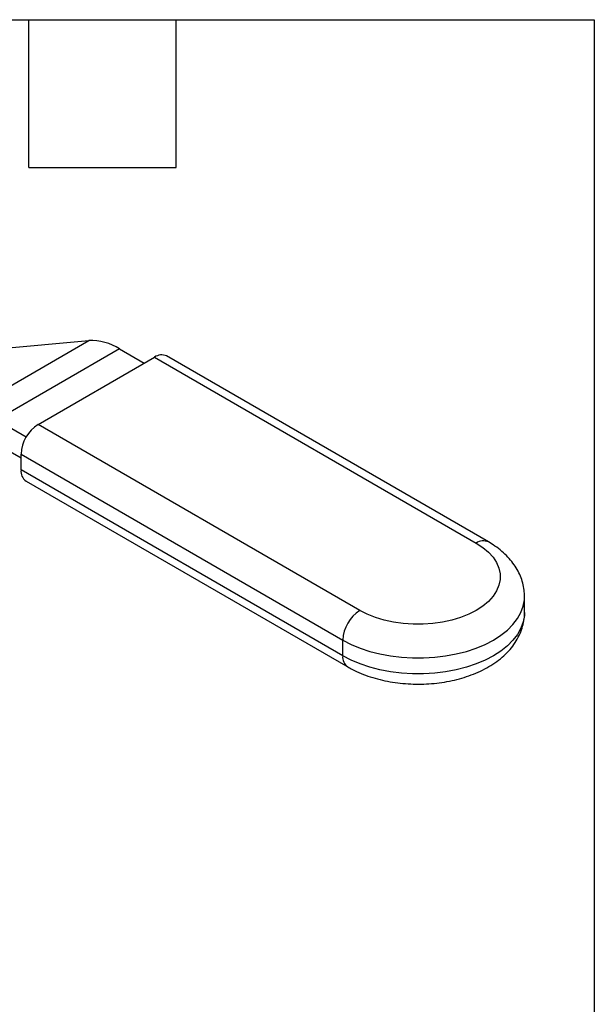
# Model space of a CAD drawing. Header units: inches. Extents: x 0.5 to 21.5, y 0.5 to 16.5.
# Tile 11 of 11: x 19.2 to 21.5, y 12.5 to 16.5. Entities that reach past the tile are written whole.
import ezdxf

# ---------------------------------------------------------------- set-up
doc = ezdxf.new("R2010")
doc.units = ezdxf.units.IN
doc.header["$LTSCALE"] = 2
doc.header["$MEASUREMENT"] = 0
doc.linetypes.add('SLD-Solid', pattern=[0])
doc.layers.add('TEXT', color=140, linetype='SLD-Solid', lineweight=25)

msp = doc.modelspace()

# ---------------------------------------------------------------- linework, layer by layer
for p, q in [((18.8863, 15.1463), (19.4441, 15.1962)), ((18.943, 14.9069), (19.4441, 15.1962)), ((19.5694, 15.1626), (19.0683, 14.8734)), ((19.5694, 15.1626), (19.6696, 15.1048)), ((19.2381, 14.8557), (19.7114, 15.1289)), ((19.7114, 15.1289), (21.0198, 14.3736)), ((21.069, 14.3784), (19.7606, 15.1338)), ((19.1889, 14.8037), (19.0683, 14.8734)), ((20.5465, 14.1004), (19.2381, 14.8557)), ((19.1685, 14.7191), (19.0683, 14.7769)), ((19.1685, 14.7352), (20.4769, 13.9798)), ((19.1685, 14.6709), (19.1685, 14.7352)), ((20.4769, 13.9155), (19.1685, 14.6709)), ((19.1889, 14.6258), (20.4973, 13.8705)), ((21.2162, 14.0923), (21.2162, 14.1566)), ((20.4769, 13.9155), (20.4769, 13.9798))]:
    msp.add_line(p, q)
at = {"flags": 128}
for points in [[(21.0198, 14.3736), (21.0466, 14.3561), (21.0695, 14.3369), (21.0883, 14.3163), (21.1026, 14.2944), (21.1123, 14.2718), (21.1172, 14.2486), (21.1172, 14.2253), (21.1123, 14.2021), (21.1026, 14.1795), (21.0883, 14.1577), (21.0695, 14.137), (21.0466, 14.1178), (21.0198, 14.1004), (20.9895, 14.0849), (20.9563, 14.0716), (20.9205, 14.0608), (20.8827, 14.0525), (20.8435, 14.0469), (20.8034, 14.0441), (20.763, 14.0441), (20.7228, 14.0469), (20.6836, 14.0525), (20.6458, 14.0608), (20.61, 14.0716), (20.5768, 14.0849), (20.5465, 14.1004)], [(20.4769, 13.9798), (20.5106, 13.9623), (20.5473, 13.9469), (20.5865, 13.9338), (20.628, 13.9232), (20.6711, 13.9151), (20.7154, 13.9097), (20.7605, 13.9069), (20.8058, 13.9069), (20.8509, 13.9097), (20.8952, 13.9151), (20.9384, 13.9232), (20.9798, 13.9338), (21.019, 13.9469), (21.0557, 13.9623), (21.0894, 13.9798), (21.1197, 13.9993), (21.1464, 14.0204), (21.169, 14.0431), (21.1875, 14.067), (21.2015, 14.0919), (21.2109, 14.1175), (21.2156, 14.1435), (21.2162, 14.1568)], [(21.2162, 14.0923), (21.2156, 14.0792), (21.2109, 14.0532), (21.2015, 14.0276), (21.1875, 14.0027), (21.169, 13.9788), (21.1464, 13.9561), (21.1197, 13.935), (21.0894, 13.9155), (21.0557, 13.898), (21.019, 13.8826), (20.9798, 13.8695), (20.9384, 13.8589), (20.8952, 13.8508), (20.8509, 13.8454), (20.8058, 13.8426), (20.7605, 13.8426), (20.7154, 13.8454), (20.6711, 13.8508), (20.628, 13.8589), (20.5865, 13.8695), (20.5473, 13.8826), (20.5106, 13.898), (20.4769, 13.9155)]]:
    msp.add_lwpolyline(points, dxfattribs=at)
for centre, radius, start, end in [((19.4531, 14.979), 0.2174, 57.6507, 92.3578), ((19.7402, 15.0887), 0.0495, 65.6929, 125.6176), ((19.3196, 14.7283), 0.1513, 122.6055, 177.3945), ((19.2153, 14.6649), 0.0472, 172.7442, 235.9436), ((21.0486, 14.3333), 0.0495, 65.7083, 125.6162), ((20.628, 13.9729), 0.1513, 122.6055, 177.3945), ((20.5237, 13.9096), 0.0472, 172.7424, 235.9613)]:
    msp.add_arc(centre, radius, start, end)
for points, knots in [([(21.216, 14.1569), (21.2158, 14.1654), (21.2153, 14.1838), (21.2096, 14.2116), (21.2, 14.2398), (21.1866, 14.2669), (21.1694, 14.2929), (21.1485, 14.3175), (21.124, 14.3407), (21.0974, 14.3612), (21.078, 14.373), (21.069, 14.3784)], [0, 0, 0, 0, 0.094212, 0.203034, 0.312086, 0.422512, 0.535318, 0.651252, 0.770637, 0.893244, 1, 1, 1, 1]), ([(20.4973, 13.8705), (20.5035, 13.867), (20.5207, 13.8574), (20.5511, 13.8436), (20.5887, 13.8298), (20.6282, 13.8186), (20.6689, 13.81), (20.7107, 13.8041), (20.7531, 13.8009), (20.7957, 13.8004), (20.8382, 13.8025), (20.8802, 13.8073), (20.9215, 13.8147), (20.9616, 13.8249), (21.0002, 13.8377), (21.037, 13.8531), (21.0716, 13.8713), (21.1036, 13.8921), (21.1325, 13.9155), (21.1576, 13.9412), (21.1786, 13.9688), (21.1951, 13.9978), (21.207, 14.0277), (21.2139, 14.058), (21.2167, 14.0796), (21.2161, 14.0909), (21.216, 14.0921)], [0, 0, 0, 0, 0.024795, 0.069682, 0.11448, 0.159161, 0.203681, 0.248052, 0.292317, 0.336535, 0.380774, 0.425086, 0.469538, 0.514201, 0.559141, 0.604401, 0.649986, 0.695815, 0.741579, 0.786855, 0.831166, 0.874152, 0.915702, 0.955954, 0.995209, 1, 1, 1, 1])]:
    msp.add_open_spline(points, degree=3, knots=knots)
at = {"layer": 'TEXT'}
for p, q in [((0.5, 16.5), (21.5, 16.5)), ((19.2, 15.9), (19.2, 16.5)), ((19.8, 15.9), (19.8, 16.5)), ((21.5, 16.5), (21.5, 0.5)), ((19.2, 15.9), (19.8, 15.9))]:
    msp.add_line(p, q, dxfattribs=at)

doc.saveas('drawing.dxf')
